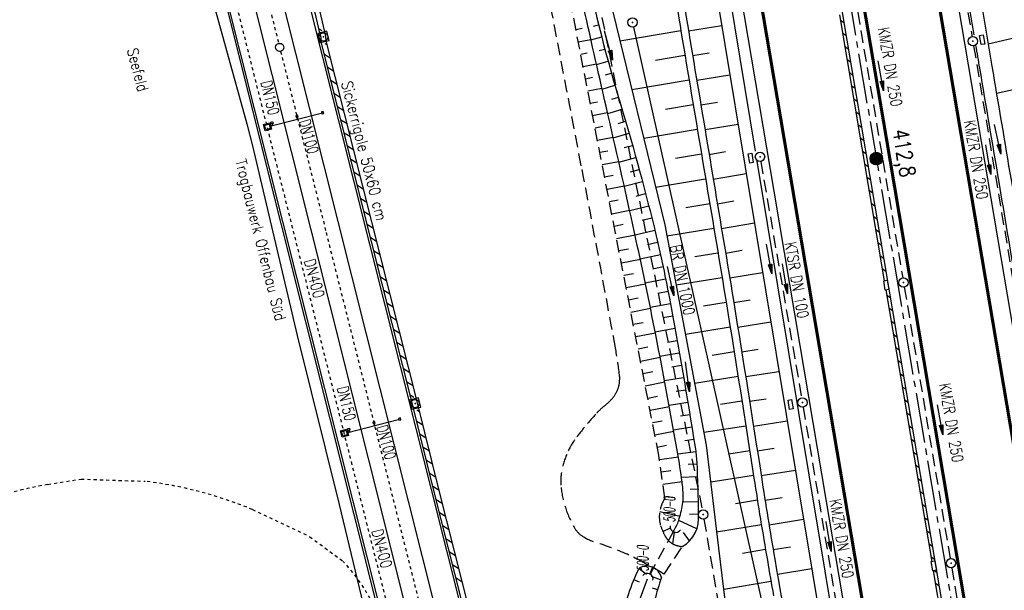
# Model space of a CAD drawing. Extents: x 447045 to 447634, y 442020 to 443192.
# Tile 45 of 82: x 447243 to 447400, y 442436 to 442527. Entities that reach past the tile are written whole.
import ezdxf
from ezdxf.enums import TextEntityAlignment as Align

# ---------------------------------------------------------------- set-up
doc = ezdxf.new("R2010")
doc.units = 0
doc.header["$LTSCALE"] = 2
doc.header["$MEASUREMENT"] = 0
for name, pattern in [('ACAD_ISO03W100', [0.5, 0.25, -0.25]), ('ACAD_ISO10W100W', [0.5, 0.25, -0.25]), ('ACHSE', [5.5, 4, -0.5, 0.5, -0.5]), ('AUSGEZOGEN', [0]), ('GESTRICH-X2', [1.5, 1, -0.5])]:
    doc.linetypes.add(name, pattern=pattern)
doc.layers.get('0').update_dxf_attribs({"linetype": 'AUSGEZOGEN'})
for name, color, linetype in [('206-GRENZL-BAB', 7, 'AUSGEZOGEN'), ('206-GRENZP-BAB', 7, 'AUSGEZOGEN'), ('ACHSETOP', 250, 'ACHSE'), ('ANMERKUNG', 7, 'CONTINUOUS'), ('BOESCHG', 250, 'AUSGEZOGEN'), ('DB-Bahnachse', 7, 'CONTINUOUS'), ('DB-Bestand', 8, 'CONTINUOUS'), ('DB-Gleisachsen', 7, 'CONTINUOUS'), ('DB-Ingenieurbauwerke', 15, 'CONTINUOUS'), ('DB-Tiefenentwässerung_und_Sammelle', 15, 'CONTINUOUS'), ('DURCHL', 200, 'GESTRICH-X2'), ('FBRTOP', 250, 'AUSGEZOGEN'), ('GRABEN', 250, 'AUSGEZOGEN'), ('HEKT_B', 250, 'CONTINUOUS'), ('KANAL', 7, 'GESTRICH-X2'), ('MULDE', 250, 'AUSGEZOGEN'), ('PFEIL', 7, 'CONTINUOUS'), ('PFEILTOP', 200, 'AUSGEZOGEN'), ('Rinne', 200, 'CONTINUOUS'), ('SCHLITZRINNE', 200, 'AUSGEZOGEN'), ('SCHSYMBOL', 200, 'AUSGEZOGEN'), ('TEXTO', 4, 'CONTINUOUS'), ('WEG', 250, 'GESTRICH-X2')]:
    doc.layers.add(name, color=color, linetype=linetype)
doc.styles.add('ROMANS', font='romans.shx', dxfattribs={"width": 0.8})

# ---------------------------------------------------------------- blocks, each defined once
blk = doc.blocks.new('DL')
at = {"color": 0}
blk.add_arc((-0.31, 0.02), 0.91, 282.5363, 77.4637, dxfattribs=at)
blk.add_point((0.6, 0), dxfattribs=at)
blk = doc.blocks.new('*X15')
at = {"color": 0}
for p, q in [((212.23, 257.39), (213.24, 258.4)), ((212.24, 257.33), (213.31, 258.4)), ((212.24, 257.47), (213.17, 258.4)), ((212.24, 257.26), (213.37, 258.39)), ((212.24, 257.55), (213.09, 258.39)), ((212.25, 257.2), (213.43, 258.38)), ((212.26, 257.63), (213, 258.37)), ((212.27, 257.14), (213.49, 258.37)), ((212.28, 257.09), (213.55, 258.35)), ((212.29, 257.73), (212.9, 258.35)), ((212.3, 257.04), (213.6, 258.33)), ((212.32, 256.99), (213.65, 258.31)), ((212.34, 257.86), (212.78, 258.29)), ((212.35, 256.94), (213.69, 258.29)), ((212.37, 256.9), (213.74, 258.26)), ((212.4, 256.85), (213.78, 258.24)), ((212.43, 256.81), (213.83, 258.21)), ((212.46, 256.77), (213.86, 258.18)), ((212.49, 256.73), (213.9, 258.14)), ((212.53, 256.7), (213.94, 258.11)), ((212.56, 256.66), (213.97, 258.07)), ((212.6, 256.63), (214.01, 258.03)), ((212.64, 256.6), (214.04, 257.99)), ((212.68, 256.57), (214.07, 257.95)), ((212.73, 256.54), (214.09, 257.91)), ((212.77, 256.52), (214.12, 257.86)), ((212.82, 256.49), (214.14, 257.82)), ((212.87, 256.47), (214.16, 257.77)), ((212.92, 256.45), (214.18, 257.72)), ((212.97, 256.44), (214.2, 257.66)), ((213.03, 256.42), (214.21, 257.6)), ((213.09, 256.41), (214.22, 257.54)), ((213.16, 256.41), (214.23, 257.48)), ((213.22, 256.4), (214.23, 257.41)), ((213.3, 256.41), (214.23, 257.34)), ((213.38, 256.41), (214.22, 257.26)), ((213.46, 256.43), (214.2, 257.17)), ((213.56, 256.46), (214.18, 257.07)), ((213.69, 256.51), (214.12, 256.95))]:
    blk.add_line(p, q, dxfattribs=at)
blk = doc.blocks.new('SRMAST2')
at = {"color": 0}
blk.add_circle((0, 0), 0.999, dxfattribs=at)
blk.add_point((0, 0), dxfattribs=at)
blk.add_blockref('*X15', (-213.23, -257.4))
blk = doc.blocks.new('GST')
at = {"color": 0}
blk.add_circle((0, 0), 0.75, dxfattribs=at)
blk.add_point((0, 0), dxfattribs=at)
blk = doc.blocks.new('17')
blk.add_lwpolyline([(-0.76, -1.22), (0.75, -1.22), (0.75, -1.8), (-0.76, -1.8)], close=True)
blk.add_blockref('GST', (0, 0))
blk = doc.blocks.new('13')
blk.add_lwpolyline([(0.76, 1.22), (-0.75, 1.22), (-0.75, 1.8), (0.76, 1.8)], close=True)
at = {"rotation": 180}
blk.add_blockref('GST', (0, 0), dxfattribs=at)
blk = doc.blocks.new('10')
blk.add_blockref('GST', (0, 0))
blk = doc.blocks.new('PFEIL2')
at = {"color": 0}
for p, q in [((0.88, 0), (-2.4, -0.01)), ((0.88, -0.27), (0.88, 0.28)), ((0.88, 0.28), (2.43, 0.01)), ((0.91, 0.27), (0.88, 0.26)), ((0.97, 0.26), (0.88, 0.25)), ((1.02, 0.25), (0.88, 0.23)), ((1.07, 0.24), (0.88, 0.21)), ((1.13, 0.23), (0.88, 0.19)), ((1.18, 0.22), (0.88, 0.17)), ((1.24, 0.21), (0.88, 0.15)), ((1.29, 0.21), (0.88, 0.14)), ((1.34, 0.2), (0.88, 0.12)), ((1.4, 0.19), (0.88, 0.1)), ((1.45, 0.18), (0.88, 0.08)), ((1.51, 0.17), (0.88, 0.06)), ((1.56, 0.16), (0.88, 0.04)), ((1.61, 0.15), (0.88, 0.02)), ((1.67, 0.14), (0.88, 0.01)), ((1.72, 0.13), (0.88, -0.01)), ((1.78, 0.12), (0.88, -0.03)), ((1.83, 0.11), (0.88, -0.05)), ((1.88, 0.1), (0.88, -0.07)), ((1.94, 0.09), (0.88, -0.09)), ((2.05, 0.08), (0.88, -0.12)), ((1.99, 0.08), (0.88, -0.11)), ((2.1, 0.07), (0.88, -0.14)), ((2.15, 0.06), (0.88, -0.16)), ((2.21, 0.05), (0.88, -0.18)), ((2.26, 0.04), (0.88, -0.2)), ((2.32, 0.03), (0.88, -0.22)), ((2.37, 0.02), (0.88, -0.23)), ((2.42, 0.01), (0.88, -0.25)), ((2.43, 0.01), (0.88, -0.27))]:
    blk.add_line(p, q, dxfattribs=at)
blk = doc.blocks.new('20')
blk.add_lwpolyline([(-0.75, -0.75), (0.75, -0.75), (0.75, 0.75), (-0.75, 0.75)], close=True)
blk.add_circle((0, 0), 0.676)
blk.add_point((0, 0))

msp = doc.modelspace()

# ---------------------------------------------------------------- hatches: boundary and pattern name
at = {"layer": 'SCHLITZRINNE'}
h = msp.add_hatch(dxfattribs=at)
h.set_pattern_fill('_USER', color=256, scale=1.5, angle=45, style=0, pattern_type=0)
h.set_pattern_definition([(324.6697, (447346.8685, 442714.5348), (0.867434, 1.2237478), [])])
edge = h.paths.add_edge_path(flags=17)
edge.add_line((447346.06, 442716.3), (447346.64, 442716.4))
edge = h.paths.add_edge_path(flags=17)
edge.add_line((447346.89, 442714.92), (447346.31, 442714.82))
edge = h.paths.add_edge_path(flags=17)
edge.add_line((447346.31, 442714.82), (447346.06, 442716.3))
edge = h.paths.add_edge_path(flags=17)
edge.add_line((447346.64, 442716.4), (447346.89, 442714.92))
edge = h.paths.add_edge_path()
edge.add_arc((455543.19, 444109.5), 8314.18, 189.656242, 189.684092)
edge.add_arc((393563.55, 433546.01), 54559.2, 9.665544, 9.67045, ccw=False)
edge.add_arc((464490.72, 449190.25), 18280.39, 199.256988, 199.272591)
edge.add_arc((438988.16, 440271.7), 8736.66, 19.248466, 19.281114, ccw=False)
edge.add_arc((439684.88, 440514.98), 7998.68, 19.223819, 19.248466, ccw=False)
edge.add_arc((551443.68, 479485.61), 110359.84, 199.2238149, 199.2304511)
edge.add_arc((461591.93, 448142.36), 15198.2, 199.230451, 199.295414)
edge.add_arc((434066.56, 438505.59), 13965.35, 19.227644, 19.295414, ccw=False)
edge.add_arc((446515.34, 442847.45), 781.13, 18.87406, 19.22764, ccw=False)
edge.add_arc((443272.16, 441738.7), 4208.6, 18.72173, 18.87406, ccw=False)
edge.add_arc((445875.74, 442621.07), 1459.56, 18.15879, 18.72173, ccw=False)
edge.add_arc((444728.65, 442244.84), 2666.77, 17.74233, 18.15879, ccw=False)
edge.add_arc((445572.42, 442514.8), 1780.87, 17.47777, 17.74233, ccw=False)
edge.add_arc((445655.92, 442541.1), 1693.33, 17.20645, 17.47777, ccw=False)
edge.add_arc((445949.74, 442632.08), 1385.75, 16.53427, 17.20645, ccw=False)
edge.add_arc((445777.93, 442581.08), 1564.97, 15.90176, 16.53427, ccw=False)
edge.add_arc((444610.25, 442248.42), 2779.1, 15.71708, 15.90176, ccw=False)
edge.add_arc((445469.38, 442490.19), 1886.6, 15.49292, 15.71708, ccw=False)
edge.add_arc((444501.3, 442221.84), 2891.19, 15.15169, 15.49292, ccw=False)
edge.add_arc((444653, 442262.92), 2734.02, 14.80079, 15.15169, ccw=False)
edge.add_arc((445305.39, 442435.3), 2059.25, 14.55323, 14.80079, ccw=False)
edge.add_arc((445661.58, 442527.77), 1691.25, 14.28005, 14.55323, ccw=False)
edge.add_arc((445825.28, 442569.43), 1522.33, 13.75449, 14.28005, ccw=False)
edge.add_arc((444655.97, 442283.21), 2726.16, 13.36175, 13.75449, ccw=False)
edge.add_arc((444873.74, 442334.94), 2502.33, 13.15637, 13.36175, ccw=False)
edge.add_arc((445203.57, 442412.03), 2163.61, 12.9355, 13.15637, ccw=False)
edge.add_arc((445591.15, 442501.05), 1765.94, 12.36852, 12.9355, ccw=False)
edge.add_arc((445707.26, 442526.51), 1647.07, 11.78144, 12.36852, ccw=False)
edge.add_arc((445429.99, 442468.68), 1930.3, 11.59481, 11.78144, ccw=False)
edge.add_arc((442977.06, 441965.4), 4434.33, 11.47168, 11.59481, ccw=False)
edge.add_arc((444371.69, 442248.42), 3011.27, 11.05089, 11.47168, ccw=False)
edge.add_arc((446428.11, 442650.05), 916, 10.28794, 11.05089, ccw=False)
edge.add_arc((445293.54, 442444.11), 2069.11, 9.83201, 10.28794, ccw=False)
edge.add_arc((438489.77, 441264.98), 8974.3, 9.613081, 9.832007, ccw=False)
edge.add_arc((-516898.98, 279448.69), 977969.75, 9.61226256, 9.61308127, ccw=False)
edge.add_arc((439111.82, 441356.28), 8345.74, 9.603417, 9.612279, ccw=False)
edge.add_arc((371773.63, 429962.75), 76641.01, 9.5908545, 9.6034167, ccw=False)
edge.add_arc((456011.66, 444189.17), 8789.87, 189.542369, 189.651902)
edge.add_arc((455543.19, 444109.5), 8314.68, 189.651902, 189.684092)
edge.add_arc((393564.92, 433546.25), 54557.31, 9.665544, 9.67045, ccw=False)
edge.add_line((447347.78, 442706.23), (447348.27, 442706.32))
h = msp.add_hatch(dxfattribs=at)
h.set_pattern_fill('_USER', color=256, scale=1.5, angle=45, style=0, pattern_type=0)
h.set_pattern_definition([(334.2696, (447234.5127, 443158.8401), (0.651206, 1.35127), [])])
edge = h.paths.add_edge_path()
edge.add_arc((464490.72, 449190.25), 18279.89, 199.256988, 199.272591)
edge.add_arc((438988.28, 440271.74), 8737.03, 19.253849, 19.281113, ccw=False)
edge.add_line((447233.13, 443161.27), (447233.61, 443161.43))
edge.add_arc((464490.72, 449190.25), 18280.39, 199.256988, 199.272591)
edge.add_arc((438988.16, 440271.7), 8736.66, 19.248466, 19.281114, ccw=False)
edge.add_arc((439684.88, 440514.98), 7998.68, 19.223819, 19.248466, ccw=False)
edge.add_arc((551443.68, 479485.61), 110359.84, 199.2238149, 199.2304511)
edge.add_arc((461591.93, 448142.36), 15198.2, 199.230451, 199.295414)
edge.add_arc((434066.56, 438505.59), 13965.35, 19.227644, 19.295414, ccw=False)
edge.add_arc((446515.34, 442847.45), 781.13, 18.87406, 19.22764, ccw=False)
edge.add_arc((443272.16, 441738.7), 4208.6, 18.72173, 18.87406, ccw=False)
edge.add_arc((445875.74, 442621.07), 1459.56, 18.15879, 18.72173, ccw=False)
edge.add_arc((444728.65, 442244.84), 2666.77, 17.74233, 18.15879, ccw=False)
edge.add_arc((445572.42, 442514.8), 1780.87, 17.47777, 17.74233, ccw=False)
edge.add_arc((445655.92, 442541.1), 1693.33, 17.20645, 17.47777, ccw=False)
edge.add_arc((445949.74, 442632.08), 1385.75, 16.53427, 17.20645, ccw=False)
edge.add_arc((445777.93, 442581.08), 1564.97, 15.90176, 16.53427, ccw=False)
edge.add_arc((444610.25, 442248.42), 2779.1, 15.71708, 15.90176, ccw=False)
edge.add_arc((445469.38, 442490.19), 1886.6, 15.49292, 15.71708, ccw=False)
edge.add_arc((444501.3, 442221.84), 2891.19, 15.15169, 15.49292, ccw=False)
edge.add_arc((444653, 442262.92), 2734.02, 14.80079, 15.15169, ccw=False)
edge.add_arc((445305.39, 442435.3), 2059.25, 14.55323, 14.80079, ccw=False)
edge.add_arc((445661.58, 442527.77), 1691.25, 14.28005, 14.55323, ccw=False)
edge.add_arc((445825.28, 442569.43), 1522.33, 13.75449, 14.28005, ccw=False)
edge.add_arc((444655.97, 442283.21), 2726.16, 13.36175, 13.75449, ccw=False)
edge.add_arc((444873.74, 442334.94), 2502.33, 13.15637, 13.36175, ccw=False)
edge.add_arc((445203.57, 442412.03), 2163.61, 12.9355, 13.15637, ccw=False)
edge.add_arc((445591.15, 442501.05), 1765.94, 12.36852, 12.9355, ccw=False)
edge.add_arc((445707.26, 442526.51), 1647.07, 11.78144, 12.36852, ccw=False)
edge.add_arc((445429.99, 442468.68), 1930.3, 11.59481, 11.78144, ccw=False)
edge.add_arc((442977.06, 441965.4), 4434.33, 11.47168, 11.59481, ccw=False)
edge.add_arc((444371.69, 442248.42), 3011.27, 11.05089, 11.47168, ccw=False)
edge.add_arc((446428.11, 442650.05), 916, 10.28794, 11.05089, ccw=False)
edge.add_arc((445293.54, 442444.11), 2069.11, 9.83201, 10.28794, ccw=False)
edge.add_arc((438489.77, 441264.98), 8974.3, 9.613081, 9.832007, ccw=False)
edge.add_arc((-516898.98, 279448.69), 977969.75, 9.61226256, 9.61308127, ccw=False)
edge.add_arc((439111.82, 441356.28), 8345.74, 9.603417, 9.612279, ccw=False)
edge.add_arc((371773.63, 429962.75), 76641.01, 9.5908545, 9.6034167, ccw=False)
edge.add_arc((456011.66, 444189.17), 8789.87, 189.542369, 189.651902)
edge.add_arc((455543.19, 444109.5), 8314.68, 189.651902, 189.684092)
edge.add_arc((393564.92, 433546.25), 54557.31, 9.665544, 9.67045, ccw=False)

# ---------------------------------------------------------------- linework, layer by layer
at = {"layer": '206-GRENZL-BAB', "flags": 128}
msp.add_lwpolyline([(447340.95, 442525.76), (447375.11, 442372.74)], dxfattribs=at)
at = {"layer": 'ACHSETOP', "color": 0}
msp.add_lwpolyline([(447325.07, 442825.1), (447329.6, 442800.51), (447332.4, 442784.35), (447333.84, 442775.87), (447338.01, 442751.22), (447342.19, 442726.58), (447354.71, 442652.63), (447371.41, 442554.03), (447392.28, 442430.79)], dxfattribs=at)
at = {"layer": 'BOESCHG'}
for p, q in [((447332.72, 442525.5), (447331.74, 442525.31)), ((447334.54, 442525.9), (447335.37, 442526.1)), ((447338.78, 442523.57), (447348.51, 442525.19)), ((447349.73, 442525.14), (447355.05, 442526.02)), ((447334.14, 442523.74), (447332.12, 442523.34)), ((447334.14, 442523.72), (447335.86, 442524.17)), ((447402.45, 442524.12), (447397.62, 442523.03)), ((447335.47, 442521.99), (447336.37, 442522.23)), ((447333.54, 442521.58), (447332.51, 442521.38)), ((447344.45, 442520.46), (447349.17, 442521.25)), ((447350.39, 442521.19), (447353.05, 442521.63)), ((447335.01, 442519.83), (447332.89, 442519.42)), ((447335.02, 442519.79), (447336.89, 442520.3)), ((447334.36, 442517.67), (447333.27, 442517.45)), ((447336.45, 442518.1), (447337.43, 442518.37)), ((447351.05, 442517.25), (447356.35, 442518.13)), ((447335.9, 442515.93), (447333.65, 442515.49)), ((447335.92, 442515.85), (447337.98, 442516.45)), ((447340.68, 442515.78), (447349.83, 442517.3)), ((447404.21, 442516.31), (447398.96, 442515.13)), ((447337.46, 442514.21), (447338.55, 442514.53)), ((447335.19, 442513.75), (447334.03, 442513.53)), ((447336.82, 442511.93), (447339.12, 442512.62)), ((447346.06, 442512.62), (447350.48, 442513.36)), ((447351.71, 442513.3), (447354.36, 442513.74)), ((447336.8, 442512.03), (447334.41, 442511.57)), ((447336.02, 442509.84), (447334.8, 442509.6)), ((447338.47, 442510.35), (447339.68, 442510.7)), ((447352.37, 442509.36), (447357.66, 442510.24)), ((447337.69, 442508.13), (447335.18, 442507.64)), ((447337.71, 442508.05), (447340.24, 442508.78)), ((447342.58, 442507.98), (447351.14, 442509.41)), ((447339.47, 442506.48), (447340.78, 442506.85)), ((447336.85, 442505.93), (447335.56, 442505.68)), ((447338.59, 442504.17), (447341.32, 442504.93)), ((447347.67, 442504.78), (447351.8, 442505.47)), ((447353.02, 442505.41), (447355.67, 442505.85)), ((447338.58, 442504.23), (447335.94, 442503.71)), ((447337.67, 442502.01), (447336.32, 442501.75)), ((447340.44, 442502.62), (447341.85, 442503)), ((447353.68, 442501.47), (447358.96, 442502.35)), ((447339.46, 442500.32), (447336.71, 442499.79)), ((447339.47, 442500.3), (447342.36, 442501.06)), ((447344.48, 442500.19), (447352.46, 442501.52)), ((447341.39, 442498.74), (447342.87, 442499.13)), ((447338.49, 442498.1), (447337.09, 442497.82)), ((447340.33, 442496.42), (447343.37, 442497.19)), ((447349.28, 442496.93), (447353.12, 442497.57)), ((447354.34, 442497.52), (447356.98, 442497.96)), ((447340.33, 442496.42), (447337.47, 442495.86)), ((447339.31, 442494.18), (447337.85, 442493.9)), ((447342.31, 442494.87), (447343.86, 442495.25)), ((447355, 442493.57), (447360.27, 442494.46)), ((447341.19, 442492.51), (447338.23, 442491.93)), ((447341.18, 442492.55), (447344.34, 442493.31)), ((447346.29, 442492.38), (447353.78, 442493.63)), ((447343.2, 442490.99), (447344.8, 442491.37)), ((447340.12, 442490.26), (447338.62, 442489.97)), ((447342.02, 442488.7), (447345.25, 442489.42)), ((447350.73, 442489.06), (447354.44, 442489.68)), ((447355.66, 442489.63), (447358.29, 442490.07)), ((447342.04, 442488.6), (447339, 442488.01)), ((447344.05, 442487.12), (447345.67, 442487.46)), ((447340.92, 442486.34), (447339.38, 442486.04)), ((447356.32, 442485.68), (447361.58, 442486.55)), ((447342.86, 442484.68), (447339.76, 442484.08)), ((447342.83, 442484.85), (447346.08, 442485.5)), ((447347.77, 442484.53), (447355.1, 442485.74)), ((447344.85, 442483.23), (447346.47, 442483.54)), ((447341.71, 442482.42), (447340.15, 442482.12)), ((447343.62, 442480.98), (447346.84, 442481.58)), ((447352.12, 442481.2), (447355.74, 442481.79)), ((447356.97, 442481.74), (447359.6, 442482.16)), ((447343.66, 442480.77), (447340.53, 442480.15)), ((447345.61, 442479.32), (447347.2, 442479.61)), ((447342.48, 442478.5), (447340.91, 442478.19)), ((447357.61, 442477.79), (447362.89, 442478.64)), ((447344.44, 442476.84), (447341.3, 442476.23)), ((447344.4, 442477.07), (447347.56, 442477.64)), ((447349.24, 442476.69), (447356.38, 442477.84)), ((447346.35, 442475.39), (447347.91, 442475.67)), ((447343.25, 442474.57), (447341.68, 442474.27)), ((447345.16, 442473.16), (447348.26, 442473.7)), ((447353.5, 442473.33), (447357.02, 442473.89)), ((447358.24, 442473.84), (447360.89, 442474.26)), ((447345.21, 442472.92), (447342.06, 442472.3)), ((447347.07, 442471.47), (447348.61, 442471.73)), ((447344.01, 442470.65), (447342.44, 442470.34)), ((447358.87, 442469.89), (447364.19, 442470.73)), ((447345.95, 442468.99), (447342.83, 442468.38)), ((447345.9, 442469.24), (447348.95, 442469.76)), ((447350.71, 442468.84), (447357.65, 442469.94)), ((447347.78, 442467.54), (447349.29, 442467.79)), ((447344.76, 442466.72), (447343.21, 442466.41)), ((447346.63, 442465.32), (447349.62, 442465.82)), ((447354.86, 442465.46), (447358.27, 442465.99)), ((447359.5, 442465.94), (447362.17, 442466.36)), ((447346.68, 442465.05), (447343.59, 442464.45)), ((447348.47, 442463.6), (447349.94, 442463.85)), ((447345.51, 442462.79), (447343.97, 442462.49)), ((447360.12, 442461.99), (447365.5, 442462.83)), ((447347.39, 442461.12), (447344.36, 442460.52)), ((447347.34, 442461.4), (447350.27, 442461.87)), ((447352.19, 442460.99), (447358.9, 442462.04)), ((447349.14, 442459.67), (447350.59, 442459.9)), ((447346.24, 442458.85), (447344.74, 442458.56)), ((447348.02, 442457.55), (447350.89, 442457.92)), ((447356.16, 442457.57), (447359.51, 442458.09)), ((447360.73, 442458.03), (447363.44, 442458.45)), ((447348.11, 442457.03), (447345.08, 442456.59)), ((447349.69, 442455.87), (447351.06, 442455.93)), ((447346.9, 442454.83), (447345.37, 442454.61)), ((447361.34, 442454.08), (447366.81, 442454.92)), ((447348.71, 442453.07), (447345.65, 442452.63)), ((447348.6, 442453.84), (447351.14, 442453.93)), ((447353.28, 442453.08), (447360.12, 442454.14)), ((447350.02, 442451.9), (447351.21, 442451.93)), ((447347.55, 442450.49), (447345.94, 442450.65)), ((447348.86, 442449.88), (447351.26, 442449.93)), ((447357.25, 442449.63), (447360.74, 442450.18)), ((447361.96, 442450.13), (447364.71, 442450.57)), ((447345.14, 442448.33), (447348.38, 442447.6)), ((447351.07, 442445.56), (447348.17, 442446.9)), ((447349.88, 442447.91), (447351.3, 442447.93)), ((447362.6, 442446.18), (447368.11, 442447.09)), ((447345.64, 442445.14), (447346.73, 442445.68)), ((447347.24, 442443.14), (447347.5, 442445.02)), ((447349.9, 442443.63), (447348.95, 442444.98)), ((447354.23, 442445.06), (447361.38, 442446.24)), ((447358.38, 442441.67), (447362.04, 442442.29)), ((447363.26, 442442.24), (447366.01, 442442.7)), ((447341.83, 442439.22), (447343.02, 442438.3)), ((447343.97, 442439.42), (447343.56, 442438.35)), ((447363.94, 442438.29), (447369.42, 442439.24)), ((447341.88, 442437.04), (447341, 442437.4)), ((447345.28, 442437.4), (447343.81, 442437.95)), ((447355.4, 442435.9), (447362.91, 442437.2)), ((447343.91, 442436.14), (447344.8, 442435.87))]:
    msp.add_line(p, q, dxfattribs=at)
at = {"layer": 'BOESCHG', "flags": 128}
for points in [[(447305.21, 442681.16, -0.002323), (447309.47, 442662.28, -0.006597), (447310.85, 442655.61, -0.000276), (447319.36, 442611.51, -0.001959), (447320.53, 442605.28, -0.007778), (447325.49, 442575.73, 0.0101), (447329.42, 442552.99, 0.005771), (447331.11, 442544.8, 0.003245), (447334.37, 442530.28, 0.01627), (447338.65, 442514.17, -0.012855), (447344.22, 442493.81, -0.01411), (447346.67, 442482.44, -0.006779), (447350.79, 442458.59, -0.025636), (447351.05, 442456.2, -0.007439), (447351.3, 442447.92)], [(447372.91, 442243.48, -0.002941), (447368.03, 442269.4, -0.005615), (447365.71, 442283.02, -0.000607), (447361.48, 442309.79, 0.001372), (447359.59, 442321.63, 0.007577), (447349.36, 442379.18, 0.011367), (447341.09, 442417.26, 0.01696), (447340.02, 442421.15, -0.02305), (447339.26, 442424.03, -0.062971), (447339.08, 442426.05, -0.019326), (447339.6, 442432.63, -0.052391), (447340.18, 442435.22, -0.032), (447341.83, 442439.22)], [(447345.41, 442437.78, 0.01787), (447344.31, 442434.13, 0.02944), (447343.85, 442431.86, 0.010839), (447343.06, 442425.26, 0.070941), (447343.11, 442424.24, 0.005818), (447343.51, 442422.22, -0.002865), (447344.36, 442418.14, -0.001809), (447358.37, 442347.05, -0.005165), (447362.93, 442322.07, -0.004603), (447364.03, 442315.31, 0.000976), (447368.99, 442283.38, 0.004891), (447371.27, 442269.74, 0.002564), (447376.01, 442243.79)]]:
    msp.add_lwpolyline(points, format="xyb", dxfattribs=at)
at = {"layer": 'BOESCHG'}
for points in [[(447343.8, 442564.7, 0.001937), (447347.53, 442538.98, 0.004276), (447349.37, 442527.35, 0.000221), (447355.78, 442488.93, -0.00118), (447356.97, 442481.72, -0.002103), (447361.38, 442453.87, 0.004452), (447363.52, 442440.72, 0.000314), (447368.22, 442413.56, -0.000101), (447382.83, 442329.25, -0.000052), (447388.96, 442293.79, 0.000063), (447393.99, 442264.7, 0.008534), (447398.41, 442241.52, -0.005165), (447405.98, 442203.26, -0.012619), (447414.72, 442148.98, 0.015149), (447422.23, 442103.8, 0.002881), (447423.63, 442096.93, -0.000329), (447423.83, 442095.94, -0.014194)], [(447347.22, 442533.09, 0.002178), (447348.18, 442527.18, 0.000221), (447354.6, 442488.74, -0.00118), (447355.79, 442481.52, -0.002101), (447360.19, 442453.67, 0.004452), (447362.34, 442440.53, 0.00006), (447363.31, 442434.86, -0.000125)]]:
    msp.add_lwpolyline(points, format="xyb", dxfattribs=at)
at = {"layer": 'BOESCHG', "flags": 128}
msp.add_lwpolyline([(447337.05, 442530.66), (447345.96, 442494.12), (447352.58, 442458.92), (447354.54, 442442.45), (447355.6, 442433.74)], dxfattribs=at)
at = {"layer": 'BOESCHG'}
for centre, radius, start, end in [((447346.16, 442447.22), 5.19, 299.8341, 7.6552), ((447343.09, 442437.2), 2.39, 14.052, 122.0202)]:
    msp.add_arc(centre, radius, start, end, dxfattribs=at)
at = {"layer": 'DB-Bahnachse', "linetype": 'ACAD_ISO10W100W'}
for p, q in [((447260.17, 442618.85), (447284.22, 442523.13)), ((447284.54, 442521.87), (447291.81, 442492.93)), ((447287.08, 442511.76), (447287.19, 442511.3)), ((447291.8, 442492.92), (447308.59, 442426.12))]:
    msp.add_line(p, q, dxfattribs=at)
at = {"layer": 'DB-Bahnachse', "linetype": 'Continuous'}
msp.add_ellipse((447284.38, 442522.5), major_axis=(-0.46, 0.46), ratio=1, start_param=2.610467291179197, end_param=8.893652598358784, dxfattribs=at)
at = {"layer": 'DB-Bestand', "linetype": 'ACAD_ISO10W100W'}
for p, q in [((447247.33, 442452.65), (447252.65, 442453.51)), ((447252.65, 442453.51), (447262.89, 442453.16)), ((447262.89, 442453.16), (447262.89, 442453.16)), ((447280.04, 442448.65), (447289.19, 442444.3)), ((447289.19, 442444.3), (447294.53, 442440.36)), ((447294.53, 442440.36), (447294.53, 442440.36))]:
    msp.add_line(p, q, dxfattribs=at)
for centre, major_axis, start_param, end_param in [((447254.88, 442387.85), (-16.55, 63.68), -0.64678, -0.376439), ((447255.37, 442403.3), (-12.58, 48.39), -0.09273, 0.437227), ((447273.64, 442420.66), (-7.22, 27.79), -1.429348, -1.068859)]:
    msp.add_ellipse(centre, major_axis=major_axis, ratio=1, start_param=start_param, end_param=end_param, dxfattribs=at)
at = {"layer": 'DB-Gleisachsen', "linetype": 'Continuous'}
for p, q in [((447264.89, 442609.29), (447388.85, 442115.89)), ((447292.45, 442481.27), (447260.53, 442608.19)), ((447384.48, 442114.79), (447292.45, 442481.27))]:
    msp.add_line(p, q, dxfattribs=at)
at = {"layer": 'DB-Ingenieurbauwerke', "linetype": 'Continuous'}
for p, q in [((447392.83, 442116.89), (447216.67, 442818.01)), ((447204.38, 442814.81), (447380.52, 442113.8)), ((447272.86, 442533.05), (447279.14, 442510.29)), ((447276.06, 442528.4), (447284.62, 442494.16)), ((447282.79, 442509.9), (447291.25, 442512.07)), ((447287.25, 442511.66), (447286.95, 442511.59)), ((447286.95, 442511.59), (447287.03, 442511.3)), ((447287.03, 442511.3), (447287.32, 442511.37)), ((447287.08, 442511.76), (447287.19, 442511.3)), ((447287.21, 442511.19), (447287.1, 442511.01)), ((447287.32, 442511.37), (447287.25, 442511.66)), ((447291.36, 442512.25), (447291.07, 442512.18)), ((447291.07, 442512.18), (447291.14, 442511.89)), ((447291.14, 442511.89), (447291.43, 442511.96)), ((447291.43, 442511.96), (447291.36, 442512.25)), ((447279.14, 442510.29), (447280.02, 442506.79)), ((447281.78, 442510.19), (447282.8, 442510.45)), ((447282.04, 442509.17), (447281.78, 442510.19)), ((447281.97, 442510.08), (447282.69, 442510.26)), ((447282.15, 442509.35), (447281.97, 442510.08)), ((447282.88, 442509.54), (447282.15, 442509.35)), ((447282.69, 442510.26), (447282.88, 442509.54)), ((447282.8, 442510.45), (447283.06, 442509.43)), ((447282.95, 442510.56), (447283.24, 442510.64)), ((447283.03, 442510.27), (447282.95, 442510.56)), ((447283.32, 442510.35), (447283.03, 442510.27)), ((447283.21, 442510.16), (447283.1, 442509.98)), ((447283.17, 442510.31), (447283.21, 442510.16)), ((447283.24, 442510.64), (447283.32, 442510.35)), ((447283.06, 442509.43), (447282.04, 442509.17)), ((447280.02, 442506.79), (447287.2, 442476.45)), ((447284.62, 442494.16), (447310.08, 442392.82)), ((447287.2, 442476.45), (447287.2, 442476.45)), ((447287.2, 442476.45), (447293.88, 442449.42)), ((447295.09, 442460.92), (447303.56, 442463.09)), ((447299.55, 442462.69), (447299.26, 442462.61)), ((447299.26, 442462.61), (447299.34, 442462.32)), ((447299.34, 442462.32), (447299.63, 442462.4)), ((447299.63, 442462.4), (447299.55, 442462.69)), ((447303.67, 442463.28), (447303.38, 442463.2)), ((447303.38, 442463.2), (447303.45, 442462.91)), ((447303.45, 442462.91), (447303.74, 442462.99)), ((447303.74, 442462.99), (447303.67, 442463.28)), ((447294.09, 442461.21), (447295.11, 442461.47)), ((447294.35, 442460.19), (447294.09, 442461.21)), ((447294.27, 442461.1), (447295, 442461.29)), ((447294.46, 442460.37), (447294.27, 442461.1)), ((447295, 442461.29), (447295.19, 442460.56)), ((447295.11, 442461.47), (447295.37, 442460.45)), ((447295.26, 442461.58), (447295.55, 442461.66)), ((447295.33, 442461.29), (447295.26, 442461.58)), ((447295.62, 442461.37), (447295.33, 442461.29)), ((447295.52, 442461.19), (447295.41, 442461)), ((447295.48, 442461.33), (447295.52, 442461.19)), ((447295.55, 442461.66), (447295.62, 442461.37)), ((447299.52, 442462.21), (447299.41, 442462.03)), ((447295.37, 442460.45), (447294.35, 442460.19)), ((447295.19, 442460.56), (447294.46, 442460.37)), ((447293.88, 442449.42), (447293.88, 442449.42)), ((447293.88, 442449.42), (447300.97, 442419.89))]:
    msp.add_line(p, q, dxfattribs=at)
at = {"layer": 'DB-Ingenieurbauwerke', "linetype": 'ACAD_ISO03W100'}
msp.add_line((447205.63, 442815.14), (447377.88, 442129.62), dxfattribs=at)
at = {"layer": 'DURCHL'}
msp.add_line((447347.29, 442445.1), (447343.6, 442438.33), dxfattribs=at)
at = {"layer": 'FBRTOP', "color": 0}
for points in [[(447425.73, 442335.03, -0.000003), (447426.43, 442330.92, -0.000001), (447429.91, 442310.38)], [(447344.55, 442813.41, -0.002089), (447346.33, 442803.5, -0.000455), (447348.3, 442792.23, -0.001024), (447349.16, 442787.22, -0.000003), (447350.35, 442780.19, -0.000015), (447350.6, 442778.71), (447354.77, 442754.06), (447358.95, 442729.41, 0.000005), (447365.21, 442692.44, -0.000003), (447371.47, 442655.47, -0.000003), (447379.82, 442606.17, 0.000003), (447388.17, 442556.87), (447409.04, 442433.62)]]:
    msp.add_lwpolyline(points, format="xyb", dxfattribs=at)
at = {"layer": 'FBRTOP', "color": 0, "const_width": 0.5}
for points in [[(447422.78, 442334.53, -0.000003), (447423.47, 442330.42, -0.000001), (447426.95, 442309.88)], [(447395.17, 442329.85, -0.000003), (447395.87, 442325.74, -0.000001), (447399.34, 442305.2)], [(447341.6, 442812.87, -0.002089), (447343.38, 442802.98, -0.000455), (447345.34, 442791.72, -0.001024), (447346.2, 442786.72, -0.000003), (447347.39, 442779.69, -0.000015), (447347.64, 442778.21), (447351.82, 442753.56), (447355.99, 442728.91, 0.000005), (447362.25, 442691.94, -0.000003), (447368.51, 442654.96, -0.000003), (447376.86, 442605.67, 0.000003), (447385.21, 442556.37), (447406.08, 442433.12)], [(447314.06, 442807.82, -0.002089), (447315.81, 442798.05, -0.000455), (447317.76, 442786.93, -0.001024), (447318.6, 442781.98, -0.000003), (447319.78, 442775.01, -0.000015), (447320.03, 442773.53), (447324.21, 442748.89), (447328.38, 442724.24, 0.000005), (447334.64, 442687.26, -0.000003), (447340.91, 442650.29, -0.000003), (447349.25, 442600.99, 0.000003), (447357.6, 442551.69), (447378.47, 442428.45)]]:
    msp.add_lwpolyline(points, format="xyb", dxfattribs=at)
at = {"layer": 'FBRTOP', "const_width": 0.5}
msp.add_lwpolyline([(447347.78, 442706.23, -0.000059), (447354.34, 442667.66, -0.000134), (447357.23, 442650.67, -0.000149), (447359.02, 442640.09, -0.00004), (447365.71, 442600.45, -0.000105), (447370.31, 442573.14, 0.000133), (447373.92, 442551.72, 0.000526), (447378.01, 442527.64, -0.000476), (447382.11, 442503.55), (447390.56, 442453.43, 0.000091), (447393.3, 442437.2, 0.000045), (447398.85, 442404.42)], format="xyb", dxfattribs=at)
at = {"layer": 'FBRTOP', "flags": 128}
msp.add_lwpolyline([(447350.9, 442573.14), (447355.05, 442548.72), (447363.35, 442499.55), (447367.53, 442474.86), (447371.68, 442450.25), (447375.84, 442425.73), (447379.97, 442401.16), (447384.14, 442376.6), (447388.33, 442352.19), (447392.47, 442327.53), (447396.7, 442302.64), (447400.87, 442278.1), (447405.02, 442253.45), (447409.13, 442229.04), (447413.32, 442204.42), (447417.51, 442179.75), (447421.68, 442155.18), (447425.88, 442130.45), (447427.86, 442118.39), (447430.02, 442106.04), (447432.09, 442093.82), (447434.13, 442081.74), (447436.22, 442069.28), (447438.33, 442056.99), (447440.07, 442046.67)], dxfattribs=at)
at = {"layer": 'GRABEN', "flags": 128}
msp.add_lwpolyline([(447347.29, 442445.1, 0.026737), (447348.01, 442446.47, 0.033947), (447348.17, 442446.9, 0.029538), (447348.79, 442449.43, 0.05407), (447348.89, 442450.86, 0.02347), (447348.71, 442453.06, 0.010722), (447347.98, 442457.83, 0.004981), (447344.5, 442476.55, 0.005677), (447341.1, 442492.9, 0.002852), (447336.55, 442513.1, -0.003427), (447332.78, 442529.91, -0.001504), (447329.69, 442544.32, -0.002197), (447327.66, 442554.2, -0.01183), (447323.52, 442577.53, 0.010142), (447318.79, 442604.76, 0.000051), (447318.19, 442607.85, 0.000003), (447308.95, 442655.26, 0.000089), (447307.64, 442661.96, 0.000031), (447303.91, 442681.07)], format="xyb", dxfattribs=at)
msp.add_lwpolyline([(447341.31, 442432.52), (447343.2, 442437.56)], dxfattribs=at)
at = {"layer": 'KANAL'}
for p, q in [((447389.16, 442557.62), (447395.06, 442524.22)), ((447335.88, 442527.31), (447351.94, 442448.56)), ((447376.78, 442528.16), (447383.97, 442485.66)), ((447395.31, 442522.75), (447401.72, 442484.5)), ((447361.28, 442504.28), (447367.81, 442466.47)), ((447384.22, 442484.19), (447391.56, 442440.81)), ((447368.06, 442465), (447374.88, 442424.44)), ((447352.19, 442447.09), (447365.34, 442370.37)), ((447391.81, 442439.34), (447399.72, 442391.59))]:
    msp.add_line(p, q, dxfattribs=at)
at = {"layer": 'MULDE'}
for points in [[(447354.08, 442782.33, -0.004914), (447355.7, 442772.42, 0.003715), (447357.8, 442759.34, 0.001622), (447362.16, 442733.98, -0.001724), (447366.26, 442710.1, -0.000007), (447369.42, 442691.33, -0.000038), (447369.99, 442687.96, -0.000003), (447371.54, 442678.72, -0.000001), (447374.56, 442660.73, -0.00005), (447377.2, 442645.01, -0.000023), (447382.89, 442611.09, -0.00165), (447387.52, 442582.89, 0.001917), (447391.52, 442558.64, 0.001104), (447394.73, 442539.88, -0.001017), (447398.22, 442519.52, -0.0001), (447401.29, 442501.32, -0.000089), (447404.74, 442480.83, -0.000682), (447411.3, 442441.55, 0.001222), (447414.99, 442419.63, 0.000237), (447415.92, 442414.17, 0.000065), (447419.32, 442394.4, 0.000006), (447419.38, 442394, -0.000599)], [(447389.63, 442557.84, 0.001076), (447392.76, 442539.54, -0.000751), (447395.34, 442524.51, -0.0001)], [(447395.63, 442522.83, -0.000182), (447396.24, 442519.19, -0.0001), (447399.32, 442500.99, -0.000071), (447402.06, 442484.7, -0.000682)]]:
    msp.add_lwpolyline(points, format="xyb", dxfattribs=at)
for points in [[(447347.35, 442572.54), (447366.99, 442453.85), (447387.46, 442330.68), (447409.35, 442206.52), (447427.42, 442099.51), (447436.39, 442045.91)], [(447352.91, 442551.2), (447360.4, 442505.91)], [(447360.67, 442504.3), (447368.96, 442454.18), (447389.43, 442331.02), (447411.33, 442206.86), (447412.37, 442200.68)]]:
    msp.add_lwpolyline(points, dxfattribs=at)
at = {"layer": 'PFEILTOP'}
for p, q in [((447290.65, 442525.5), (447291.14, 442525.19)), ((447291.6, 442523.14), (447291.99, 442522.9)), ((447291.54, 442521.41), (447292.52, 442520.8)), ((447292.07, 442519.32), (447293.04, 442518.71)), ((447292.59, 442517.22), (447293.57, 442516.62)), ((447293.12, 442515.13), (447294.1, 442514.52)), ((447293.65, 442513.04), (447294.63, 442512.43)), ((447294.18, 442510.94), (447295.15, 442510.34)), ((447294.7, 442508.85), (447295.68, 442508.24)), ((447295.23, 442506.76), (447296.21, 442506.15)), ((447295.76, 442504.66), (447296.74, 442504.05)), ((447296.29, 442502.57), (447297.27, 442501.96)), ((447296.81, 442500.47), (447297.79, 442499.87)), ((447297.34, 442498.38), (447298.32, 442497.77)), ((447297.87, 442496.29), (447298.85, 442495.68)), ((447298.4, 442494.19), (447299.38, 442493.59)), ((447298.93, 442492.1), (447299.9, 442491.49)), ((447299.45, 442490.01), (447300.43, 442489.4)), ((447299.98, 442487.91), (447300.96, 442487.3)), ((447300.51, 442485.82), (447301.49, 442485.21)), ((447301.04, 442483.72), (447302.01, 442483.12)), ((447301.56, 442481.63), (447302.54, 442481.02)), ((447302.09, 442479.54), (447303.07, 442478.93)), ((447302.62, 442477.44), (447303.6, 442476.83)), ((447303.15, 442475.35), (447304.13, 442474.74)), ((447303.67, 442473.26), (447304.65, 442472.65)), ((447304.2, 442471.16), (447305.18, 442470.55)), ((447304.73, 442469.07), (447305.71, 442468.46)), ((447305.26, 442466.97), (447305.85, 442466.61)), ((447306.31, 442464.56), (447306.76, 442464.28)), ((447306.3, 442462.79), (447307.27, 442462.19)), ((447306.82, 442460.71), (447307.79, 442460.1)), ((447307.33, 442458.62), (447308.31, 442458.02)), ((447307.85, 442456.53), (447308.82, 442455.93)), ((447308.37, 442454.45), (447309.34, 442453.84)), ((447308.88, 442452.36), (447309.86, 442451.76)), ((447309.41, 442450.27), (447310.38, 442449.66)), ((447309.93, 442448.17), (447310.91, 442447.57)), ((447310.46, 442446.08), (447311.44, 442445.47)), ((447310.99, 442443.98), (447311.97, 442443.38)), ((447311.52, 442441.89), (447312.5, 442441.28)), ((447312.05, 442439.8), (447313.03, 442439.19)), ((447312.58, 442437.7), (447313.56, 442437.09))]:
    msp.add_line(p, q, dxfattribs=at)
at = {"layer": 'Rinne'}
for points in [[(447412.21, 442040.93), (447412.09, 442041.41, -0.000168), (447412.09, 442041.41), (447399.88, 442089.91), (447390.85, 442125.7), (447390.63, 442126.71), (447378.77, 442173.89), (447378.42, 442175.23), (447372.09, 442200.46), (447340.02, 442328.15), (447334.51, 442350.22, -0.000106), (447334.51, 442350.22), (447320.4, 442406.8), (447320.17, 442407.65), (447309.1, 442451.49), (447305.64, 442465.47), (447291.03, 442523.41), (447290.99, 442524.11), (447290.8, 442524.82), (447282.43, 442560.66)], [(447391.22, 442127.62), (447379.54, 442174.08), (447379.2, 442175.43), (447372.87, 442200.66, 0.000099), (447372.87, 442200.66), (447340.8, 442328.34), (447335.29, 442350.41), (447321.17, 442406.99), (447320.95, 442407.85), (447309.87, 442451.69), (447306.41, 442465.67), (447291.83, 442523.54), (447291.78, 442524.23), (447291.58, 442525.01), (447283.21, 442560.84)]]:
    msp.add_lwpolyline(points, format="xyb", dxfattribs=at)
at = {"layer": 'SCHLITZRINNE'}
for p, q in [((447373.98, 442526.9), (447374.55, 442526.49)), ((447374.33, 442524.81), (447374.91, 442524.4)), ((447374.68, 442522.71), (447375.26, 442522.3)), ((447375.04, 442520.62), (447375.61, 442520.21)), ((447375.39, 442518.53), (447375.97, 442518.12)), ((447375.74, 442516.44), (447376.32, 442516.03)), ((447376.1, 442514.34), (447376.67, 442513.93)), ((447376.45, 442512.25), (447377.03, 442511.84)), ((447376.81, 442510.16), (447377.38, 442509.75)), ((447377.16, 442508.07), (447377.74, 442507.66)), ((447377.51, 442505.97), (447378.09, 442505.56)), ((447377.87, 442503.88), (447378.44, 442503.47)), ((447378.22, 442501.79), (447378.8, 442501.38)), ((447378.57, 442499.7), (447379.15, 442499.29)), ((447378.93, 442497.61), (447379.5, 442497.2)), ((447379.28, 442495.51), (447379.86, 442495.1)), ((447379.63, 442493.42), (447380.21, 442493.01)), ((447379.99, 442491.33), (447380.56, 442490.92)), ((447380.34, 442489.24), (447380.92, 442488.83)), ((447380.69, 442487.14), (447381.27, 442486.73)), ((447381.62, 442484.64), (447381.62, 442484.64)), ((447381.4, 442482.96), (447381.98, 442482.55)), ((447381.76, 442480.87), (447382.33, 442480.46)), ((447382.11, 442478.77), (447382.69, 442478.36)), ((447382.46, 442476.68), (447383.04, 442476.27)), ((447382.82, 442474.59), (447383.39, 442474.18)), ((447383.17, 442472.5), (447383.75, 442472.09)), ((447383.52, 442470.4), (447384.1, 442469.99)), ((447383.88, 442468.31), (447384.45, 442467.9)), ((447384.23, 442466.22), (447384.81, 442465.81)), ((447384.59, 442464.13), (447385.16, 442463.72)), ((447384.94, 442462.03), (447385.52, 442461.62)), ((447385.29, 442459.94), (447385.87, 442459.53)), ((447385.65, 442457.85), (447386.22, 442457.44)), ((447386, 442455.76), (447386.58, 442455.35)), ((447386.35, 442453.66), (447386.93, 442453.25)), ((447386.71, 442451.57), (447387.28, 442451.16)), ((447387.06, 442449.48), (447387.64, 442449.07)), ((447387.42, 442447.39), (447387.99, 442446.98)), ((447387.77, 442445.29), (447388.35, 442444.88)), ((447388.12, 442443.2), (447388.7, 442442.79)), ((447388.48, 442441.11), (447389.05, 442440.7)), ((447389.01, 442438.89), (447389.41, 442438.61)), ((447389.18, 442436.92), (447389.76, 442436.51))]:
    msp.add_line(p, q, dxfattribs=at)
at = {"layer": 'SCHLITZRINNE', "flags": 128}
for points in [[(447334.61, 442762.62), (447342.75, 442714.53), (447353.71, 442649.78), (447366.66, 442573), (447374.28, 442528.1), (447381.7, 442484.19), (447389.27, 442439.44), (447397.61, 442390.05), (447405.85, 442341.53), (447414.19, 442292.22), (447422.92, 442240.68), (447431.34, 442190.99), (447439.46, 442143.08), (447447.75, 442093.98), (447454.08, 442054.03), (447454.81, 442049.71)], [(447373.84, 442527.69), (447381.02, 442485.22)], [(447381.27, 442483.74), (447388.61, 442440.35)], [(447388.86, 442438.86), (447396.91, 442391.2)]]:
    msp.add_lwpolyline(points, dxfattribs=at)
at = {"layer": 'SCHSYMBOL'}
for points in [[(447381.51, 442485.3), (447381.76, 442483.82), (447381.19, 442483.72), (447380.94, 442485.2)], [(447366.22, 442466.23), (447366.47, 442464.75), (447365.9, 442464.65), (447365.65, 442466.13)], [(447389.1, 442440.43), (447389.35, 442438.95), (447388.77, 442438.85), (447388.52, 442440.33)]]:
    msp.add_lwpolyline(points, close=True, dxfattribs=at)
at = {"layer": 'WEG', "flags": 128}
msp.add_lwpolyline([(447327.04, 443083.7, -0.002437), (447335.29, 443058.34, -0.004339), (447339.73, 443044.04, -0.000099), (447349.2, 443012.57, -0.002471), (447349.57, 443011.31, -0.004476), (447354.58, 442993.43, -0.004642), (447359.09, 442976.11, -0.002895), (447363.28, 442958.99, -0.001656), (447370.33, 442928.99, -0.001604), (447377.06, 442899.46, -0.001875), (447382.65, 442874.17, -0.004421), (447389.34, 442841.92, -0.006132), (447393.68, 442818.58, -0.003005), (447398.02, 442792.54, 0.00306), (447402.29, 442766.98, 0.000288), (447407.23, 442738.57, -0.000455), (447410.34, 442720.59, -0.000333), (447413.61, 442701.59, -0.000095), (447425.01, 442634.92, -0.000977), (447428.71, 442613.02, -0.00052), (447435.53, 442571.84, -0.008035), (447438.5, 442551.81, -0.022466), (447439.12, 442544.59, -0.016241), (447439.14, 442542.64, -0.016249), (447439.03, 442540.68, -0.027453), (447438.53, 442537.23, -0.026189), (447437.62, 442533.68, -0.022802), (447436.84, 442531.53, 0.031624), (447436.3, 442529.97, 0.019762), (447436, 442528.67, -0.017482), (447435.67, 442527.21, -0.034777), (447434.2, 442522.91, 0.024921), (447432.03, 442516.95, 0.008019), (447430.56, 442511.86, 0.00626), (447428.86, 442505.3, 0.01351), (447427.51, 442499.08, 0.007166), (447425.44, 442487.26, 0.018996), (447424.07, 442475.91, 0.022795), (447423.72, 442466.38, 0.023282), (447424.42, 442453.67, 0.0189), (447426.6, 442438.15, 0.001894), (447430.26, 442418.16, -0.002492), (447433.03, 442402.96, -0.000576), (447437.35, 442378.35, 0.001527), (447439, 442369.06, 0.001994), (447441.4, 442356.08, -0.00139), (447444.86, 442337.47, -0.001216), (447445.02, 442336.6, -0.000027), (447451.99, 442297.46, -0.003817), (447454.31, 442283.79, -0.001935), (447458.59, 442256.78)], format="xyb", dxfattribs=at)
at = {"layer": 'WEG'}
for points in [[(447345.96, 442450.48), (447344.98, 442457.33), (447338.07, 442492.8), (447330.85, 442529.88), (447326.62, 442552.51), (447316.99, 442604.34), (447307.13, 442654.99), (447302.55, 442680.59)], [(447345.84, 442438.32), (447348.74, 442442.72)]]:
    msp.add_lwpolyline(points, dxfattribs=at)
for points in [[(447325.07, 442542.79, -0.000168), (447332.6, 442503.59, -0.00223), (447338.05, 442474.48, -0.015227), (447338.7, 442470.19, -0.098561), (447338.54, 442468.19, -0.105577), (447337.67, 442466.54, -0.050375), (447336.5, 442465.38, 0.038551), (447334.93, 442463.91, 0.013838), (447333.12, 442461.83, 0.014588), (447331.53, 442459.76, 0.061314), (447330.26, 442457.46, 0.052688), (447329.42, 442454.52, 0.073293), (447329.36, 442452.18, 0.049482), (447330.11, 442448.81, 0.05467), (447331.57, 442445.62, 0.116456), (447332.72, 442444.43, 0.067156), (447335.16, 442443.29, -0.033221), (447340.21, 442441.34, -0.014458), (447342.71, 442440.09, -0.011219), (447345.84, 442438.32)], [(447348.74, 442442.72, -0.080367), (447347.41, 442443.06, -0.103125), (447346.53, 442443.68, -0.065159), (447345.94, 442444.51, -0.040869), (447345.3, 442446, -0.117878), (447345.11, 442448.14, -0.101256), (447345.96, 442450.48)]]:
    msp.add_lwpolyline(points, format="xyb", dxfattribs=at)

# ---------------------------------------------------------------- block references
at = {"layer": '206-GRENZP-BAB', "rotation": 281.646770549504}
msp.add_blockref('GST', (447340.79, 442526.49), dxfattribs=at)
at = {"layer": 'HEKT_B'}
msp.add_blockref('SRMAST2', (447379.75, 442504.73), dxfattribs=at)
at = {"layer": 'PFEIL'}
for p, rotation in [((447380.46, 442517.97), 279.6147000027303), ((447397.66, 442504.57), 279.5016000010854), ((447346.88, 442485.15), 281.5223000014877), ((447365.15, 442485.53), 279.7975000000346), ((447389.95, 442462.99), 279.6127000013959), ((447372.13, 442444.34), 279.5111999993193)]:
    msp.add_blockref('PFEIL2', p, dxfattribs=dict(at, rotation=rotation))
at = {"layer": 'PFEILTOP'}
for p, rotation in [((447336.95, 442522.82), 285.2580358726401), ((447399.14, 442507.83), 281.9785262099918), ((447362.62, 442488.68), 279.9278351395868), ((447349.57, 442469.85), 277.3881517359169)]:
    msp.add_blockref('PFEIL2', p, dxfattribs=dict(at, rotation=rotation))
at = {"layer": 'SCHSYMBOL'}
for name, p, rotation in [('20', (447291.39, 442524.17), 283.8713035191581), ('13', (447395.19, 442523.49), 279.6116), ('17', (447361.16, 442505.03), 279.6116), ('GST', (447384.09, 442484.91), 279.6115999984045), ('20', (447306.02, 442465.57), 283.8713035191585), ('GST', (447367.95, 442465.74), 279.6115999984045), ('10', (447352.08, 442447.84), 279.6116), ('DL', (447347.58, 442445.62), 248.2836369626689), ('GST', (447391.69, 442440.07), 279.6115999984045), ('DL', (447343.31, 442437.8), 65.16691229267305)]:
    msp.add_blockref(name, p, dxfattribs=dict(at, rotation=rotation))

# ---------------------------------------------------------------- texts
at = {"layer": 'ANMERKUNG', "style": 'ROMANS', "oblique": 7, "width": 0.5}
for p in [(447347.58, 442446.62), (447343.31, 442438.8)]:
    msp.add_text('500-0', height=1.8, rotation=90, dxfattribs=at).set_placement(p)
at = {"layer": 'DB-Bestand', "linetype": 'Continuous', "style": 'ROMANS', "oblique": 360, "width": 0.8334}
msp.add_text('Seefeld', height=1.75, rotation=284.5688, dxfattribs=at).set_placement((447259.97, 442522.12))
at = {"layer": 'DB-Ingenieurbauwerke', "linetype": 'Continuous', "style": 'ROMANS'}
for s, height, rotation, oblique, width, p in [('DN150', 1.8, 283.4622, 0, 0.7, (447281.33, 442516.96)), ('DN100', 1.8, 285.0785, 360, 0.7, (447287.48, 442510.7)), ('Trogbauwerk Offenbau Süd', 1.75, 284.0788, 0, 0.8334, (447277.28, 442504.38)), ('DN400', 1.8, 284.5808, 360, 0.8, (447288.26, 442488.43)), ('DN150', 1.8, 283.4622, 0, 0.7, (447293.54, 442468.08)), ('DN100', 1.8, 285.0785, 360, 0.7, (447299.85, 442461.86)), ('DN400', 1.8, 284.5808, 0, 0.8, (447299.06, 442445.26))]:
    msp.add_text(s, height=height, rotation=rotation, dxfattribs=dict(at, oblique=oblique, width=width)).set_placement(p)
at = {"layer": 'DB-Tiefenentwässerung_und_Sammelle', "linetype": 'Continuous', "style": 'ROMANS', "oblique": 0, "width": 0.8334}
msp.add_text('Sickerrigole 50x60 cm', height=1.8, rotation=284.3752, dxfattribs=at).set_placement((447294.2, 442516.84))
at = {"layer": 'HEKT_B', "style": 'ROMANS', "width": 0.8}
msp.add_text('412,8', height=2.5, rotation=279.6115, dxfattribs=at).set_placement((447382.34, 442509.22))
at = {"layer": 'TEXTO', "style": 'ROMANS', "width": 0.75}
for s, rotation, p in [('KMZR DN 250', 279.6147, (447381.07, 442519.25)), ('KMZR DN 250', 279.5016, (447394.82, 442504.42)), ('KTSR DN 100', 279.7975, (447366.16, 442485.18)), ('BR DN 1000', 281.5223, (447347.89, 442485.17)), ('KMZR DN 250', 279.6127, (447390.87, 442462.38)), ('KMZR DN 250', 279.5112, (447373.34, 442443.86))]:
    msp.add_text(s, height=1.8, rotation=rotation, dxfattribs=at).set_placement(p, align=Align.CENTER)

doc.saveas('drawing.dxf')
